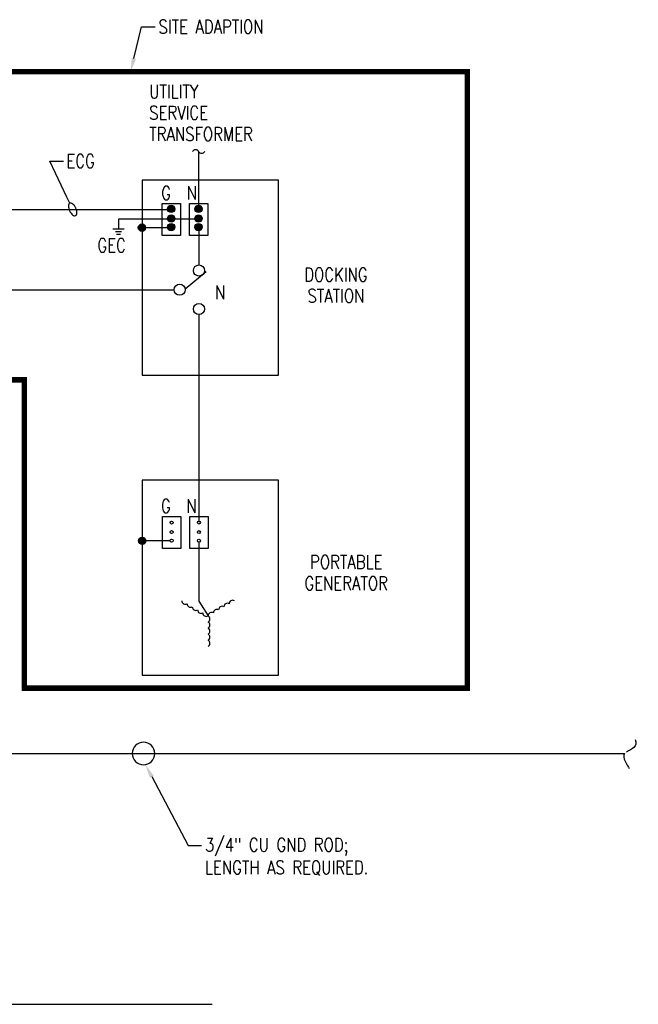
# Model space of a CAD drawing. Header units: inches. Extents: x 144.2 to 169.9, y 25.3 to 44.7.
# Tile 6 of 6: x 164.2 to 169.8, y 35.7 to 44.7. Entities that reach past the tile are written whole.
import ezdxf
from ezdxf import colors
from ezdxf.entities.mleader import LeaderData, LeaderLine
from ezdxf.enums import TextEntityAlignment as Align
from ezdxf.math import Vec2, Vec3

# ---------------------------------------------------------------- set-up
doc = ezdxf.new("R2010")
doc.units = ezdxf.units.IN
doc.header["$MEASUREMENT"] = 0
doc.linetypes.add('E-DT01$0$CENTER', pattern=[2, 1.25, -0.25, 0.25, -0.25])
for name, color, linetype in [('E-ANNO-SYMB', 2, 'Continuous'), ('E-ANNO-TEXT', 2, 'Continuous'), ('E-DETL-GRPH', 3, 'Continuous'), ('E-DETL-GRPH-CNTR', 3, 'E-DT01$0$CENTER')]:
    doc.layers.add(name, color=color, linetype=linetype)
doc.styles.add('Annotative', font='romans.shx', dxfattribs={"width": 0.8, "height": 0.125})
doc.styles.add('Title', font='swiss.ttf', dxfattribs={"height": 0.25})

# ---------------------------------------------------------------- blocks, each defined once
blk = doc.blocks.new('Loop_2')
at = {"color": 1}
blk.add_line((-0.5, 0), (-1, 0), dxfattribs=at)
blk.add_lwpolyline([(0, 0.249, 0.050817), (-0.202, 0.228, 0.064661), (-0.354, 0.176, 0.10407), (-0.47, 0.084, 0.175425), (-0.5, 0, 0.175425), (-0.47, -0.084, 0.10407), (-0.354, -0.176, 0.064661), (-0.202, -0.228, 0.050817), (0, -0.249, 0.050817), (0.202, -0.228, 0.064661), (0.354, -0.176, 0.10407), (0.47, -0.084, 0.175425), (0.5, 0, 0.175425), (0.47, 0.084, 0.10407), (0.354, 0.176, 0.064661), (0.202, 0.228, 0.050817)], format="xyb", close=True, dxfattribs=at)
blk = doc.blocks.new('*U5')
blk.add_line((0, 0), (20.4706, 0))
at = {"style": 'Title'}
for tag, p, height in [('TITLE1', (0.2408, 0.4062), 0.25), ('SCALE', (0.25, -0.1768), 0.0984)]:
    blk.add_attdef(tag, p, '', height=height, dxfattribs=at)
blk.add_attdef('TITLE2', text='', height=0.25, dxfattribs=at).set_placement((0.2408, 0.3281), align=Align.TOP_LEFT)
blk.add_attdef('NUMBER', text='', height=0.25, dxfattribs=at).set_placement((-0.3126, 0), align=Align.MIDDLE_CENTER)

msp = doc.modelspace()

# ---------------------------------------------------------------- hatches: boundary and pattern name
at = {"layer": 'E-DETL-GRPH', "lineweight": -3}
for points in [[(165.5578, 42.9529), (165.5665, 42.9541), (165.5746, 42.9574), (165.5815, 42.9628), (165.5869, 42.9697), (165.5902, 42.9778), (165.5914, 42.9865), (165.5902, 42.9952), (165.5869, 43.0033), (165.5815, 43.0103), (165.5746, 43.0157), (165.5665, 43.019), (165.5578, 43.0202), (165.549, 43.019), (165.5409, 43.0157), (165.534, 43.0103), (165.5286, 43.0033), (165.5253, 42.9952), (165.5241, 42.9865), (165.5253, 42.9778), (165.5286, 42.9697), (165.534, 42.9628), (165.5409, 42.9574), (165.549, 42.9541)], [(165.8084, 42.9529), (165.8172, 42.9541), (165.8253, 42.9574), (165.8322, 42.9628), (165.8376, 42.9697), (165.8409, 42.9778), (165.8421, 42.9865), (165.8409, 42.9952), (165.8376, 43.0033), (165.8322, 43.0103), (165.8253, 43.0157), (165.8172, 43.019), (165.8084, 43.0202), (165.7997, 43.019), (165.7916, 43.0157), (165.7847, 43.0103), (165.7793, 43.0033), (165.776, 42.9952), (165.7748, 42.9865), (165.776, 42.9778), (165.7793, 42.9697), (165.7847, 42.9628), (165.7916, 42.9574), (165.7997, 42.9541)], [(165.5575, 42.865), (165.5662, 42.8661), (165.5743, 42.8695), (165.5813, 42.8748), (165.5866, 42.8818), (165.59, 42.8899), (165.5911, 42.8986), (165.59, 42.9073), (165.5866, 42.9154), (165.5813, 42.9224), (165.5743, 42.9277), (165.5662, 42.9311), (165.5575, 42.9322), (165.5488, 42.9311), (165.5407, 42.9277), (165.5337, 42.9224), (165.5284, 42.9154), (165.525, 42.9073), (165.5239, 42.8986), (165.525, 42.8899), (165.5284, 42.8818), (165.5337, 42.8748), (165.5407, 42.8695), (165.5488, 42.8661)], [(165.8082, 42.865), (165.8169, 42.8661), (165.825, 42.8695), (165.832, 42.8748), (165.8373, 42.8818), (165.8407, 42.8899), (165.8418, 42.8986), (165.8407, 42.9073), (165.8373, 42.9154), (165.832, 42.9224), (165.825, 42.9277), (165.8169, 42.9311), (165.8082, 42.9322), (165.7995, 42.9311), (165.7914, 42.9277), (165.7844, 42.9224), (165.7791, 42.9154), (165.7757, 42.9073), (165.7746, 42.8986), (165.7757, 42.8899), (165.7791, 42.8818), (165.7844, 42.8748), (165.7914, 42.8695), (165.7995, 42.8661)], [(165.2891, 42.7805), (165.2978, 42.7816), (165.3059, 42.785), (165.3128, 42.7903), (165.3182, 42.7973), (165.3215, 42.8054), (165.3227, 42.8141), (165.3215, 42.8228), (165.3182, 42.8309), (165.3128, 42.8379), (165.3059, 42.8432), (165.2978, 42.8466), (165.2891, 42.8477), (165.2804, 42.8466), (165.2722, 42.8432), (165.2653, 42.8379), (165.2599, 42.8309), (165.2566, 42.8228), (165.2554, 42.8141), (165.2566, 42.8054), (165.2599, 42.7973), (165.2653, 42.7903), (165.2722, 42.785), (165.2804, 42.7816)], [(165.5575, 42.7858), (165.5662, 42.787), (165.5743, 42.7903), (165.5813, 42.7957), (165.5866, 42.8026), (165.59, 42.8108), (165.5911, 42.8195), (165.59, 42.8282), (165.5866, 42.8363), (165.5813, 42.8432), (165.5743, 42.8486), (165.5662, 42.8519), (165.5575, 42.8531), (165.5488, 42.8519), (165.5407, 42.8486), (165.5337, 42.8432), (165.5284, 42.8363), (165.525, 42.8282), (165.5239, 42.8195), (165.525, 42.8108), (165.5284, 42.8026), (165.5337, 42.7957), (165.5407, 42.7903), (165.5488, 42.787)], [(165.8082, 42.7858), (165.8169, 42.787), (165.825, 42.7903), (165.832, 42.7957), (165.8373, 42.8026), (165.8407, 42.8108), (165.8418, 42.8195), (165.8407, 42.8282), (165.8373, 42.8363), (165.832, 42.8432), (165.825, 42.8486), (165.8169, 42.8519), (165.8082, 42.8531), (165.7995, 42.8519), (165.7914, 42.8486), (165.7844, 42.8432), (165.7791, 42.8363), (165.7757, 42.8282), (165.7746, 42.8195), (165.7757, 42.8108), (165.7791, 42.8026), (165.7844, 42.7957), (165.7914, 42.7903), (165.7995, 42.787)], [(165.292, 39.9024), (165.3007, 39.9035), (165.3088, 39.9069), (165.3158, 39.9122), (165.3212, 39.9192), (165.3245, 39.9273), (165.3257, 39.936), (165.3245, 39.9447), (165.3212, 39.9528), (165.3158, 39.9598), (165.3088, 39.9651), (165.3007, 39.9685), (165.292, 39.9696), (165.2833, 39.9685), (165.2752, 39.9651), (165.2683, 39.9598), (165.2629, 39.9528), (165.2596, 39.9447), (165.2584, 39.936), (165.2596, 39.9273), (165.2629, 39.9192), (165.2683, 39.9122), (165.2752, 39.9069), (165.2833, 39.9035)]]:
    msp.add_hatch(color=8, dxfattribs=at).paths.add_polyline_path(points, flags=0)

# ---------------------------------------------------------------- linework, layer by layer
for p, q in [((165.8095, 43.5146), (165.8095, 42.9956)), ((165.2923, 43.251), (165.2923, 41.4575)), ((166.5423, 43.251), (165.2923, 43.251)), ((166.5423, 41.4575), (166.5423, 43.251)), ((165.4741, 42.7428), (165.4741, 43.0378)), ((165.4741, 43.0378), (165.6433, 43.0378)), ((165.6433, 43.0378), (165.6433, 42.7428)), ((165.7248, 42.7428), (165.7248, 43.0378)), ((165.7248, 43.0378), (165.894, 43.0378)), ((165.894, 43.0378), (165.894, 42.7428)), ((163.398, 42.9813), (165.5451, 42.9819)), ((165.5447, 42.8924), (165.0731, 42.8924)), ((165.0731, 42.8924), (165.0731, 42.8005)), ((165.5451, 42.8141), (165.3008, 42.8141)), ((165.7954, 42.8924), (165.5724, 42.8924)), ((165.1245, 42.8005), (165.0216, 42.8005)), ((165.046, 42.7791), (165.1016, 42.7791)), ((165.0568, 42.7556), (165.0918, 42.7556)), ((165.6433, 42.7428), (165.4741, 42.7428)), ((165.894, 42.7428), (165.7248, 42.7428)), ((165.8124, 42.8013), (165.8124, 42.4713)), ((165.8784, 42.4088), (165.6864, 42.2487)), ((165.8124, 42.0157), (165.8124, 40.1175)), ((165.2923, 41.4575), (166.5423, 41.4575)), ((165.2923, 40.4932), (165.2923, 38.6996)), ((166.5423, 40.4932), (165.2923, 40.4932)), ((166.5423, 38.6996), (166.5423, 40.4932)), ((165.4771, 39.8647), (165.4771, 40.1597)), ((165.4771, 40.1597), (165.6463, 40.1597)), ((165.6463, 40.1597), (165.6463, 39.8647)), ((165.7278, 39.8647), (165.7278, 40.1597)), ((165.7278, 40.1597), (165.897, 40.1597)), ((165.897, 40.1597), (165.897, 39.8647)), ((165.5476, 39.9363), (165.3038, 39.936)), ((165.8122, 39.9228), (165.8122, 39.3813)), ((165.6463, 39.8647), (165.4771, 39.8647)), ((165.897, 39.8647), (165.7278, 39.8647)), ((165.8122, 39.3813), (165.8973, 39.2455)), ((165.2923, 38.6996), (166.5423, 38.6996)), ((145.132, 37.9808), (169.7232, 37.9808))]:
    msp.add_line(p, q, dxfattribs=at)
msp.add_lwpolyline([(163.7775, 42.2435), (165.5847, 42.2435)], dxfattribs=at)
for centre, radius in [((165.5578, 42.9865), 0.0336), ((165.5588, 42.9819), 0.0137), ((165.8084, 42.9865), 0.0336), ((165.8095, 42.9819), 0.0137), ((165.5575, 42.8986), 0.0336), ((165.5585, 42.894), 0.0139), ((165.8082, 42.8986), 0.0336), ((165.8092, 42.894), 0.0139), ((165.2891, 42.8141), 0.0336), ((165.5575, 42.8195), 0.0336), ((165.5585, 42.8149), 0.0139), ((165.8082, 42.8195), 0.0336), ((165.8092, 42.8149), 0.0139), ((165.8124, 42.4203), 0.051), ((165.6357, 42.2435), 0.051), ((165.8124, 42.0667), 0.051), ((165.5617, 40.1038), 0.0137), ((165.8124, 40.1038), 0.0137), ((165.5615, 40.0159), 0.0139), ((165.8122, 40.0159), 0.0139), ((165.292, 39.936), 0.0336), ((165.5615, 39.9367), 0.0139), ((165.8122, 39.9367), 0.0139)]:
    msp.add_circle(centre, radius, dxfattribs=at)
for centre, radius, start, end in [((165.7815, 43.4966), 0.0332, 31.92339, 148.07661), ((165.8379, 43.5318), 0.0332, 211.92339, 328.07661), ((165.6867, 39.3843), 0.0318, 178.64183, 301.35817), ((166.1224, 39.3578), 0.0318, 58.64183, 181.35817), ((165.7352, 39.3563), 0.0318, 178.64183, 301.35817), ((165.7836, 39.3284), 0.0318, 178.64183, 301.35817), ((165.832, 39.3004), 0.0318, 178.64183, 301.35817), ((165.9772, 39.274), 0.0318, 58.64183, 181.35817), ((166.0256, 39.3019), 0.0318, 58.64183, 181.35817), ((166.074, 39.3299), 0.0318, 58.64183, 181.35817), ((165.8804, 39.2725), 0.0318, 178.64183, 301.35817), ((165.9288, 39.246), 0.0318, 58.64183, 181.35817), ((165.8817, 39.2173), 0.0318, 298.64183, 61.35817), ((165.8817, 39.1614), 0.0318, 298.64183, 61.35817), ((165.8817, 39.1055), 0.0318, 298.64183, 61.35817), ((165.8817, 39.0496), 0.0318, 298.64183, 61.35817), ((165.8817, 38.9937), 0.0318, 298.64183, 61.35817), ((165.3043, 37.9801), 0.1036, 0.38322, 179.61678), ((165.3043, 37.981), 0.1037, 180.13071, 359.86929)]:
    msp.add_arc(centre, radius, start, end, dxfattribs=at)
for points in [[(169.8212, 38.1108), (169.849, 38.0408), (169.7891, 38.0237), (169.7403, 37.9933)], [(169.7232, 37.9808), (169.6957, 37.9421), (169.7477, 37.8761), (169.7662, 37.8425)]]:
    msp.add_open_spline(points, degree=3, dxfattribs=at)
at = {"layer": 'E-DETL-GRPH-CNTR', "lineweight": -3, "ltscale": 0.5, "const_width": 0.05}
msp.add_lwpolyline([(162.7525, 41.415), (162.7525, 44.2485), (168.2792, 44.2485), (168.2792, 38.5814), (164.2095, 38.5814), (164.2095, 41.415)], close=True, dxfattribs=at)

# ---------------------------------------------------------------- block references
at = {"layer": 'E-ANNO-SYMB', "lineweight": -3}
msp.add_blockref('*U5', (145.4624, 35.6755), dxfattribs=at)

# ---------------------------------------------------------------- texts
at = {"layer": 'E-ANNO-TEXT', "lineweight": -3, "char_height": 0.125, "line_spacing_factor": 0.938532, "style": 'Annotative'}
for s, insert, width, attachment_point in [('UTILITY \\PSERVICE TRANSFORMER', (165.3562, 44.128), 1.18125, 1), ('G', (165.4664, 43.1951), 0.11925, 1), ('N', (165.7006, 43.1968), 0.11925, 1), ('GEC', (164.8797, 42.7152), 0.331875, 1), ('DOCKING\\PSTATION', (167.0712, 42.4456), 0.714375, 2), ('N', (165.9597, 42.2822), 0.11025, 1), ('G', (165.4641, 40.3186), 0.11925, 1), ('N', (165.6978, 40.3186), 0.11925, 1), ('PORTABLE\\PGENERATOR', (167.1655, 39.8037), 0.96975, 2)]:
    msp.add_mtext(s, dxfattribs=dict(at, insert=insert, width=width, attachment_point=attachment_point))

# ---------------------------------------------------------------- leaders
at = {"layer": 'E-ANNO-TEXT', "lineweight": -3}
ml = msp.add_multileader_mtext('Standard', dxfattribs=at)
ml.set_content('SITE ADAPTION', color=256, style='Annotative')
ml.set_leader_properties(color=1, lineweight=-1)
ml.build(insert=Vec2(0, 0))
ml.multileader.update_dxf_attribs({"dogleg_length": 0.125, "arrow_head_size": 0.125})
ctx = ml.context
ctx.base_point, ctx.char_height, ctx.arrow_head_size, ctx.landing_gap_size, ctx.plane_origin = Vec3(165.4103, 44.6611), 0.125, 0.125, 0.0312, Vec3(165.7935, 44.4004)
notes = []
notes.append((ctx, [(0, (1, 1, 0), (165.2853, 44.6611), (1, 0), 0.125, [(0, [(165.1858, 44.2485)], 0, [])])]))
ctx.mtext.insert, ctx.mtext.width, ctx.mtext.flow_direction = Vec3(165.4416, 44.7236), 1.74908, 5
ml = msp.add_multileader_mtext('Standard', dxfattribs=at)
ml.set_content('ECG', color=256, style='Annotative')
ml.set_leader_properties(color=1, linetype='ByLayer', lineweight=-1)
ml.set_arrow_properties(name='Loop_2')
ml.build(insert=Vec2(0, 0))
ml.multileader.update_dxf_attribs({"text_left_attachment_type": 3, "dogleg_length": 0.125, "arrow_head_size": 0.125})
ctx = ml.context
ctx.base_point, ctx.char_height, ctx.arrow_head_size, ctx.landing_gap_size, ctx.plane_origin = Vec3(164.5681, 43.4268), 0.125, 0.125, 0.0312, Vec3(164.7464, 43.3687)
ctx.left_attachment, ctx.text_align_type = 3, 2
notes.append((ctx, [(0, (1, 1, 0), (164.4431, 43.4268), (1, 0), 0.125, [(0, [(164.653, 42.9817)], 0, [])])]))
ctx.mtext.insert, ctx.mtext.alignment, ctx.mtext.flow_direction = Vec3(164.8565, 43.4893), 3, 5
ml = msp.add_multileader_mtext('Standard', dxfattribs=at)
ml.set_content('3/4" CU GND ROD;\\PLENGTH AS REQUIRED.', color=256, style='Annotative')
ml.set_leader_properties(color=1, linetype='ByLayer', lineweight=-1)
ml.build(insert=Vec2(0, 0))
ml.multileader.update_dxf_attribs({"dogleg_length": 0.125, "arrow_head_size": 0.125})
ctx = ml.context
ctx.base_point, ctx.char_height, ctx.arrow_head_size, ctx.landing_gap_size, ctx.plane_origin = Vec3(165.8377, 37.1356), 0.125, 0.125, 0.0312, Vec3(156.2274, 37.1356)
notes.append((ctx, [(0, (1, 1, 0), (165.7127, 37.1356), (1, 0), 0.125, [(0, [(165.3203, 37.8786)], 0, [])])]))
ctx.mtext.insert, ctx.mtext.flow_direction = Vec3(165.8689, 37.2041), 5
for ctx, leaders in notes:
    for number, flags, end, landing, length, lines in leaders:
        leader = LeaderData()
        leader.index, (leader.has_last_leader_line, leader.has_dogleg_vector, leader.attachment_direction) = number, flags
        leader.last_leader_point, leader.dogleg_vector, leader.dogleg_length = Vec3(end), Vec3(landing), length
        for number, points, colour, breaks in lines:
            line = LeaderLine()
            line.index, line.vertices, line.color, line.breaks = number, Vec3.list(points), colors.encode_raw_color(colour), breaks
            leader.lines.append(line)
        ctx.leaders.append(leader)

doc.saveas('drawing.dxf')
